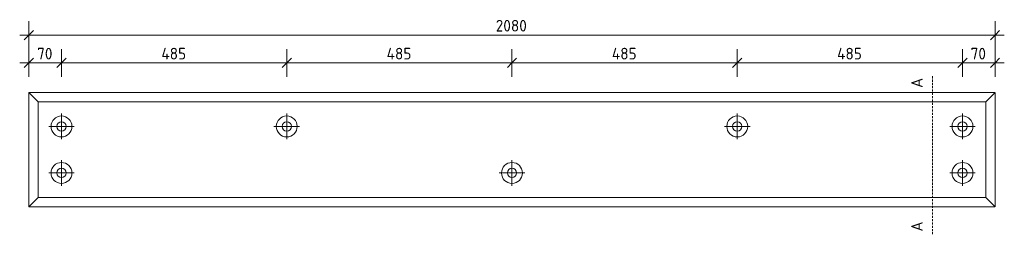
# Model space of a CAD drawing. Header units: millimetres. Extents: x -236366 to -196958, y -103 to 145465.
# Tile 9 of 12: x -231406 to -229286, y 145004 to 145465. Entities that reach past the tile are written whole.
import ezdxf

# ---------------------------------------------------------------- set-up
doc = ezdxf.new("R2010")
doc.units = ezdxf.units.MM
doc.linetypes.add('Hidden', pattern=[7.14375, 4.7625, -2.38125])
for name, color, linetype, lineweight in [('N-CO-BC-BETONVORM-G', 50, 'Continuous', 25), ('N-CO-BC-BETONVORM-GN', 10, 'Hidden', 18), ('N-CO-KC-KUNSTSTOFVORM-G', 7, 'Continuous', 13), ('X-XX-AL-M', 7, 'Continuous', 18), ('X-XX-AL-M-10', 7, 'Continuous', 18), ('X-XX-AL-T25-1', 7, 'Continuous', 13), ('X_XX_AL_DETAIL1_G', 7, 'Continuous', 13)]:
    doc.layers.add(name, color=color, linetype=linetype, lineweight=lineweight)
doc.styles.add('NLCS-ISO', font='NLCS-ISO.ttf', dxfattribs={"height": 25})
doc.dimstyles.new('2_5_NLCS_diagonal', dxfattribs={"dimscale": 304.8, "dimtxt": 25.068874, "dimasz": 0.065617, "dimexe": 0.098425, "dimexo": 0.0625, "dimgap": 0, "dimtad": 1, "dimdec": 0, "dimzin": 0, "dimdsep": 46, "dimtxsty": 'NLCS-ISO', "dimblk1": 'OBLIQUE', "dimblk2": 'OBLIQUE', "dimsah": 1, "dimcen": 0.09, "dimdle": 0.065617, "dimazin": 0, "dimtfac": 1, "dimtdec": 4, "dimtix": 1, "dimtmove": 0, "dimatfit": 3, "dimfxl": 0.098425, "dimfxlon": 1, "dimtvp": 1, "dimtolj": 1, "dimtzin": 0, "dimarcsym": 2})

# ---------------------------------------------------------------- blocks, each defined once
blk = doc.blocks.new('GM_Hakorit_2240 - GM_Hakorit_2240-3691594-Detail type 22 G - Dependent 1')
at = {"layer": 'N-CO-KC-KUNSTSTOFVORM-G'}
for p, q in [((-233017.7, 145308.8), (-230937.8, 145308.8)), ((-233017.7, 145308.8), (-232997.7, 145288.8)), ((-233017.7, 145062.8), (-233017.7, 145308.7)), ((-230957.7, 145288.8), (-230937.7, 145308.8)), ((-230937.7, 145308.7), (-230937.7, 145062.8)), ((-232997.7, 145288.8), (-230957.7, 145288.8)), ((-232997.7, 145288.8), (-232997.7, 145082.8)), ((-230957.7, 145082.8), (-230957.7, 145288.8)), ((-232997.7, 145082.8), (-233017.7, 145062.8)), ((-232997.7, 145082.8), (-230957.7, 145082.8)), ((-230937.7, 145062.8), (-230957.7, 145082.8)), ((-233017.7, 145062.8), (-230937.8, 145062.8))]:
    blk.add_line(p, q, dxfattribs=at)
for centre, radius, start, end in [((-232947.7, 145235.8), 22.5, 0, 180), ((-232947.7, 145235.8), 10, 0, 180), ((-232462.7, 145235.8), 22.5, 0, 180), ((-232462.7, 145235.8), 10, 0, 180), ((-231492.7, 145235.8), 22.5, 0, 180), ((-231492.7, 145235.8), 10, 0, 180), ((-231007.7, 145235.8), 22.5, 0, 180), ((-231007.7, 145235.8), 10, 0, 180), ((-232947.7, 145235.8), 22.5, 180, 0), ((-232947.7, 145235.8), 10, 180, 0), ((-232462.7, 145235.8), 22.5, 180, 0), ((-232462.7, 145235.8), 10, 180, 0), ((-231492.7, 145235.8), 22.5, 180, 0), ((-231492.7, 145235.8), 10, 180, 0), ((-231007.7, 145235.8), 22.5, 180, 0), ((-231007.7, 145235.8), 10, 180, 0), ((-232947.7, 145135.8), 22.5, 0, 180), ((-231977.7, 145135.8), 22.5, 0, 180), ((-231007.7, 145135.8), 22.5, 0, 180), ((-232947.7, 145135.8), 22.5, 180, 0), ((-232947.7, 145135.8), 10, 0, 180), ((-232947.7, 145135.8), 10, 180, 0), ((-231977.7, 145135.8), 22.5, 180, 0), ((-231977.7, 145135.8), 10, 0, 180), ((-231977.7, 145135.8), 10, 180, 0), ((-231007.7, 145135.8), 22.5, 180, 0), ((-231007.7, 145135.8), 10, 0, 180), ((-231007.7, 145135.8), 10, 180, 0)]:
    blk.add_arc(centre, radius, start, end, dxfattribs=at)
blk = doc.blocks.new('DIMBLOCK22-Detail type 22 G - Dependent 1')
at = {"layer": 'X-XX-AL-M-10'}
for p, q in [((-231386, 145342.2), (-231386, 145402.2)), ((-231316, 145342.2), (-231316, 145402.2)), ((-231406, 145372.2), (-231316, 145372.2)), ((-231386, 145372.2), (-231396, 145362.2)), ((-231386, 145372.2), (-231376, 145382.2)), ((-231386, 145372.2), (-231386, 145342.2)), ((-231316, 145372.2), (-231326, 145362.2)), ((-231316, 145372.2), (-231306, 145382.2)), ((-231316, 145372.2), (-231316, 145342.2))]:
    blk.add_line(p, q, dxfattribs=at)
at = {"layer": 'X-XX-AL-M-10', "color": 0, "insert": (-231368.5, 145404.8), "char_height": 25, "width": 42.002, "attachment_point": 1, "line_spacing_factor": 1.135194, "style": 'NLCS-ISO'}
blk.add_mtext('70', dxfattribs=at)
blk = doc.blocks.new('_Oblique')
at = {"color": 0, "linetype": 'ByBlock', "lineweight": -2}
blk.add_line((-0.5, -0.5), (0.5, 0.5), dxfattribs=at)
blk = doc.blocks.new('DIMBLOCK23-Detail type 22 G - Dependent 1')
at = {"layer": 'X-XX-AL-M-10'}
for p, q in [((-231316, 145342.2), (-231316, 145402.2)), ((-230831, 145342.2), (-230831, 145402.2)), ((-231316, 145372.2), (-231326, 145362.2)), ((-231316, 145372.2), (-231306, 145382.2)), ((-231316, 145372.2), (-230831, 145372.2)), ((-231316, 145372.2), (-231316, 145342.2)), ((-230831, 145372.2), (-230841, 145362.2)), ((-230831, 145372.2), (-230821, 145382.2)), ((-230831, 145372.2), (-230831, 145342.2))]:
    blk.add_line(p, q, dxfattribs=at)
at = {"layer": 'X-XX-AL-M-10', "color": 0, "insert": (-231100.9, 145404.8), "char_height": 25, "width": 65.841, "attachment_point": 1, "line_spacing_factor": 1.135194, "style": 'NLCS-ISO'}
blk.add_mtext('485', dxfattribs=at)
blk = doc.blocks.new('DIMBLOCK24-Detail type 22 G - Dependent 1')
at = {"layer": 'X-XX-AL-M-10'}
for p, q in [((-230831, 145342.2), (-230831, 145402.2)), ((-230346, 145342.2), (-230346, 145402.2)), ((-230831, 145372.2), (-230841, 145362.2)), ((-230831, 145372.2), (-230821, 145382.2)), ((-230831, 145372.2), (-230346, 145372.2)), ((-230831, 145372.2), (-230831, 145342.2)), ((-230346, 145372.2), (-230356, 145362.2)), ((-230346, 145372.2), (-230336, 145382.2)), ((-230346, 145372.2), (-230346, 145342.2))]:
    blk.add_line(p, q, dxfattribs=at)
at = {"layer": 'X-XX-AL-M-10', "color": 0, "insert": (-230615.9, 145404.8), "char_height": 25, "width": 65.841, "attachment_point": 1, "line_spacing_factor": 1.135194, "style": 'NLCS-ISO'}
blk.add_mtext('485', dxfattribs=at)
blk = doc.blocks.new('DIMBLOCK25-Detail type 22 G - Dependent 1')
at = {"layer": 'X-XX-AL-M-10'}
for p, q in [((-230346, 145342.2), (-230346, 145402.2)), ((-229861, 145342.2), (-229861, 145402.2)), ((-230346, 145372.2), (-230356, 145362.2)), ((-230346, 145372.2), (-230336, 145382.2)), ((-230346, 145372.2), (-229861, 145372.2)), ((-230346, 145372.2), (-230346, 145342.2)), ((-229861, 145372.2), (-229871, 145362.2)), ((-229861, 145372.2), (-229851, 145382.2)), ((-229861, 145372.2), (-229861, 145342.2))]:
    blk.add_line(p, q, dxfattribs=at)
at = {"layer": 'X-XX-AL-M-10', "color": 0, "insert": (-230130.9, 145404.8), "char_height": 25, "width": 65.841, "attachment_point": 1, "line_spacing_factor": 1.135194, "style": 'NLCS-ISO'}
blk.add_mtext('485', dxfattribs=at)
blk = doc.blocks.new('DIMBLOCK26-Detail type 22 G - Dependent 1')
at = {"layer": 'X-XX-AL-M-10'}
for p, q in [((-229861, 145342.2), (-229861, 145402.2)), ((-229376, 145342.2), (-229376, 145402.2)), ((-229861, 145372.2), (-229871, 145362.2)), ((-229861, 145372.2), (-229851, 145382.2)), ((-229861, 145372.2), (-229376, 145372.2)), ((-229861, 145372.2), (-229861, 145342.2)), ((-229376, 145372.2), (-229386, 145362.2)), ((-229376, 145372.2), (-229366, 145382.2)), ((-229376, 145372.2), (-229376, 145342.2))]:
    blk.add_line(p, q, dxfattribs=at)
at = {"layer": 'X-XX-AL-M-10', "color": 0, "insert": (-229645.9, 145404.8), "char_height": 25, "width": 65.841, "attachment_point": 1, "line_spacing_factor": 1.135194, "style": 'NLCS-ISO'}
blk.add_mtext('485', dxfattribs=at)
blk = doc.blocks.new('DIMBLOCK27-Detail type 22 G - Dependent 1')
at = {"layer": 'X-XX-AL-M-10'}
for p, q in [((-229376, 145342.2), (-229376, 145402.2)), ((-229306, 145342.2), (-229306, 145402.2)), ((-229376, 145372.2), (-229386, 145362.2)), ((-229376, 145372.2), (-229366, 145382.2)), ((-229376, 145372.2), (-229286, 145372.2)), ((-229376, 145372.2), (-229376, 145342.2)), ((-229306, 145372.2), (-229316, 145362.2)), ((-229306, 145372.2), (-229296, 145382.2)), ((-229306, 145372.2), (-229306, 145342.2))]:
    blk.add_line(p, q, dxfattribs=at)
at = {"layer": 'X-XX-AL-M-10', "color": 0, "insert": (-229358.5, 145404.8), "char_height": 25, "width": 42.002, "attachment_point": 1, "line_spacing_factor": 1.135194, "style": 'NLCS-ISO'}
blk.add_mtext('70', dxfattribs=at)
blk = doc.blocks.new('DIMBLOCK28-Detail type 22 G - Dependent 1')
at = {"layer": 'X-XX-AL-M-10'}
for p, q in [((-231386, 145402.2), (-231386, 145462.2)), ((-229306, 145402.2), (-229306, 145462.2)), ((-231406, 145432.2), (-229286, 145432.2)), ((-231386, 145432.2), (-231396, 145422.2)), ((-231386, 145432.2), (-231376, 145442.2)), ((-231386, 145432.2), (-231386, 145402.2)), ((-229306, 145432.2), (-229316, 145422.2)), ((-229306, 145432.2), (-229296, 145442.2)), ((-229306, 145432.2), (-229306, 145402.2))]:
    blk.add_line(p, q, dxfattribs=at)
at = {"layer": 'X-XX-AL-M-10', "color": 0, "insert": (-230381, 145464.8), "char_height": 25, "width": 84.004, "attachment_point": 1, "line_spacing_factor": 1.135194, "style": 'NLCS-ISO'}
blk.add_mtext('2080', dxfattribs=at)

msp = doc.modelspace()

# ---------------------------------------------------------------- linework, layer by layer
at = {"layer": 'N-CO-BC-BETONVORM-GN'}
msp.add_line((-229440.9, 145343.9), (-229440.9, 145003.9), dxfattribs=at)
at = {"layer": 'X_XX_AL_DETAIL1_G'}
for p, q in [((-231316, 145263.3), (-231316, 145208.3)), ((-230831, 145263.3), (-230831, 145208.3)), ((-229861, 145263.3), (-229861, 145208.3)), ((-229376, 145263.3), (-229376, 145208.3)), ((-231343.5, 145235.8), (-231288.5, 145235.8)), ((-230858.5, 145235.8), (-230803.5, 145235.8)), ((-229888.5, 145235.8), (-229833.5, 145235.8)), ((-229403.5, 145235.8), (-229348.5, 145235.8)), ((-231316, 145163.3), (-231316, 145108.3)), ((-230346, 145163.3), (-230346, 145108.3)), ((-229376, 145163.3), (-229376, 145108.3)), ((-231343.5, 145135.8), (-231288.5, 145135.8)), ((-230373.5, 145135.8), (-230318.5, 145135.8)), ((-229403.5, 145135.8), (-229348.5, 145135.8))]:
    msp.add_line(p, q, dxfattribs=at)

# ---------------------------------------------------------------- block references
at = {"layer": 'N-CO-BC-BETONVORM-G'}
msp.add_blockref('GM_Hakorit_2240 - GM_Hakorit_2240-3691594-Detail type 22 G - Dependent 1', (1631.7, 0), dxfattribs=at)

# ---------------------------------------------------------------- texts
at = {"layer": 'X-XX-AL-T25-1', "char_height": 25, "width": 27.257, "attachment_point": 1, "rotation": 90, "style": 'NLCS-ISO'}
for insert in [(-229486.7, 145318.6), (-229486.7, 145009.9)]:
    msp.add_mtext('A', dxfattribs=dict(at, insert=insert))

# ---------------------------------------------------------------- dimensions: what is measured, and where the dimension line sits
at = {"layer": 'X-XX-AL-M'}
for base, p1, p2, override, picture, middle in [((-229306, 145432.2), (-231386, 145402.2), (-229306, 145402.2), {"dimpost": '<>', "dimfxl": 2080}, 'DIMBLOCK28-Detail type 22 G - Dependent 1', (-230346, 145444.7)), ((-231316, 145372.2), (-231386, 145342.2), (-231316, 145342.2), {"dimpost": '<>', "dimfxl": 70}, 'DIMBLOCK22-Detail type 22 G - Dependent 1', (-231351, 145384.7)), ((-230831, 145372.2), (-231316, 145342.2), (-230831, 145342.2), {"dimpost": '<>', "dimfxl": 485}, 'DIMBLOCK23-Detail type 22 G - Dependent 1', (-231073.5, 145384.7)), ((-230346, 145372.2), (-230831, 145342.2), (-230346, 145342.2), {"dimpost": '<>', "dimfxl": 485}, 'DIMBLOCK24-Detail type 22 G - Dependent 1', (-230588.5, 145384.7)), ((-229861, 145372.2), (-230346, 145342.2), (-229861, 145342.2), {"dimpost": '<>', "dimfxl": 485}, 'DIMBLOCK25-Detail type 22 G - Dependent 1', (-230103.5, 145384.7)), ((-229376, 145372.2), (-229861, 145342.2), (-229376, 145342.2), {"dimpost": '<>', "dimfxl": 485}, 'DIMBLOCK26-Detail type 22 G - Dependent 1', (-229618.5, 145384.7)), ((-229306, 145372.2), (-229376, 145342.2), (-229306, 145342.2), {"dimpost": '<>', "dimfxl": 70}, 'DIMBLOCK27-Detail type 22 G - Dependent 1', (-229341, 145384.7))]:
    dim = msp.add_linear_dim(base=base, p1=p1, p2=p2, dimstyle='2_5_NLCS_diagonal', override=override, dxfattribs=at)
    dim.commit()
    dim.dimension.update_dxf_attribs({"geometry": picture, "text_midpoint": middle})

doc.saveas('drawing.dxf')
